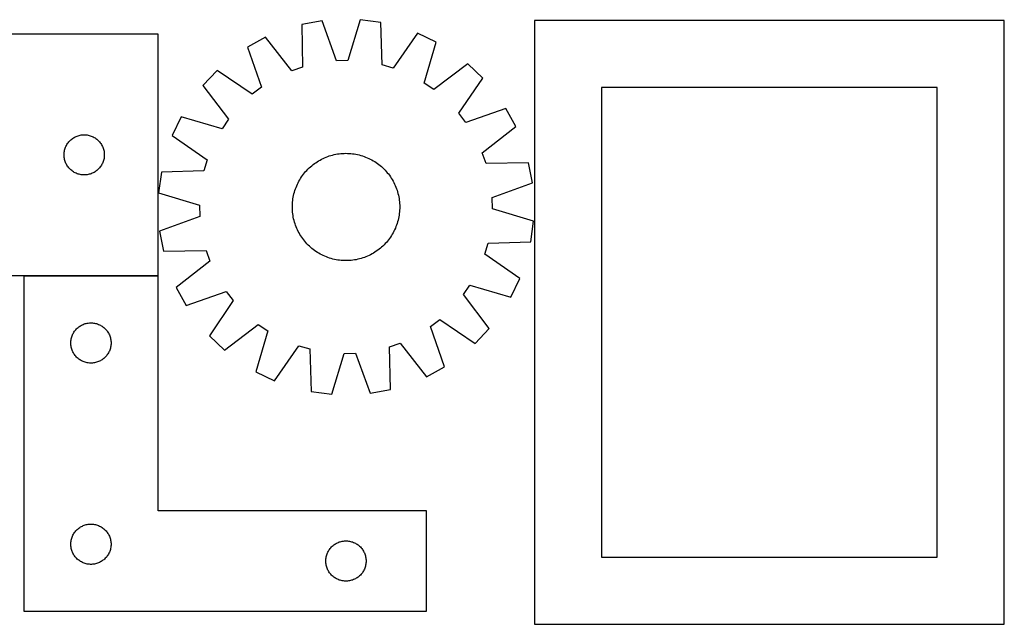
# Model space of a CAD drawing. Header units: millimetres. Extents: x 7 to 1493, y 7 to 458.
# Tile 3 of 3: x 760 to 1493, y 7 to 458. Entities that reach past the tile are written whole.
import ezdxf

# ---------------------------------------------------------------- set-up
doc = ezdxf.new("R2010")
doc.units = ezdxf.units.MM
doc.layers.add('COMMON', color=5, linetype='CONTINUOUS', true_color=0x0000ff)
doc.layers.add('CUT', color=7, linetype='CONTINUOUS', true_color=0x000000)

msp = doc.modelspace()

# ---------------------------------------------------------------- linework, layer by layer
at = {"layer": 'COMMON'}
msp.add_line((762.891539, 266.863929), (862.891539, 266.863929), dxfattribs=at)
at = {"layer": 'CUT'}
for p, q in [((985.06325, 456.972426), (969.93465, 454.169573)), ((995.829412, 427.088241), (985.06325, 456.972426)), ((1013.592369, 457.717541), (1004.400833, 427.312107)), ((1028.846653, 455.708219), (1013.592369, 457.717541)), ((1029.851161, 423.959743), (1028.846653, 455.708219)), ((1493.409422, 457.07918), (1143.409422, 457.07918)), ((1143.409422, 457.07918), (1143.409422, 7.07918)), ((1493.409422, 7.07918), (1493.409422, 457.07918)), ((969.93465, 454.169573), (970.588775, 422.411946)), ((1056.209711, 447.600882), (1038.072245, 421.523937)), ((1070.096482, 440.97607), (1056.209711, 447.600882)), ((862.891539, 446.96393), (752.891539, 446.96393)), ((862.891539, 266.96393), (862.891539, 446.96393)), ((943.032098, 444.644944), (929.510074, 437.304277)), ((962.506048, 419.550322), (943.032098, 444.644944)), ((1061.241007, 410.471065), (1070.096482, 440.97607)), ((929.510074, 437.304277), (939.94583, 407.303115)), ((1004.400833, 427.312107), (995.829412, 427.088241)), ((906.867499, 419.932471), (896.27568, 408.772547)), ((933.14299, 402.083849), (906.867499, 419.932471)), ((970.588775, 422.411946), (962.506048, 419.550322)), ((1038.072245, 421.523937), (1029.851161, 423.959743)), ((1093.614991, 424.809885), (1068.307017, 405.614022)), ((1104.774916, 414.218066), (1093.614991, 424.809885)), ((1086.926294, 387.942575), (1104.774916, 414.218066)), ((896.27568, 408.772547), (915.471543, 383.464572)), ((939.94583, 407.303115), (933.14299, 402.083849)), ((1068.307017, 405.614022), (1061.241007, 410.471065)), ((1443.409422, 407.07918), (1193.409422, 407.07918)), ((1193.409422, 407.07918), (1193.409422, 57.07918)), ((1443.409422, 57.07918), (1443.409422, 407.07918)), ((1122.146722, 391.575492), (1092.145559, 381.139735)), ((1129.487388, 378.053467), (1122.146722, 391.575492)), ((880.109495, 385.254037), (873.484683, 371.367266)), ((910.6145, 376.398562), (880.109495, 385.254037)), ((915.471543, 383.464572), (910.6145, 376.398562)), ((1092.145559, 381.139735), (1086.926294, 387.942575)), ((1104.392767, 358.579517), (1129.487388, 378.053467)), ((796.373332, 366.572828), (796.883258, 367.15303)), ((796.883258, 367.15303), (797.422376, 367.706213)), ((797.422376, 367.706213), (797.989257, 368.230909)), ((797.989257, 368.230909), (798.582396, 368.725727)), ((798.582396, 368.725727), (799.200222, 369.189355)), ((799.200222, 369.189355), (799.841096, 369.620564)), ((799.841096, 369.620564), (800.503318, 370.018209)), ((800.503318, 370.018209), (801.185132, 370.381236)), ((801.185132, 370.381236), (801.88473, 370.708684)), ((801.88473, 370.708684), (802.600257, 370.999682)), ((802.600257, 370.999682), (803.329816, 371.253461)), ((803.329816, 371.253461), (804.071472, 371.469346)), ((804.071472, 371.469346), (804.823258, 371.646765)), ((804.823258, 371.646765), (805.58318, 371.785249)), ((805.58318, 371.785249), (806.349224, 371.884428)), ((806.349224, 371.884428), (807.119357, 371.944042)), ((807.119357, 371.944042), (807.891539, 371.96393)), ((807.891539, 371.96393), (808.66372, 371.944042)), ((808.66372, 371.944042), (809.433853, 371.884428)), ((809.433853, 371.884428), (810.199897, 371.785249)), ((810.199897, 371.785249), (810.95982, 371.646765)), ((810.95982, 371.646765), (811.711605, 371.469346)), ((811.711605, 371.469346), (812.453261, 371.253461)), ((812.453261, 371.253461), (813.18282, 370.999682)), ((813.18282, 370.999682), (813.898347, 370.708684)), ((813.898347, 370.708684), (814.597945, 370.381236)), ((814.597945, 370.381236), (815.27976, 370.018209)), ((815.27976, 370.018209), (815.941981, 369.620564)), ((815.941981, 369.620564), (816.582855, 369.189355)), ((816.582855, 369.189355), (817.200681, 368.725727)), ((817.200681, 368.725727), (817.79382, 368.230909)), ((817.79382, 368.230909), (818.360701, 367.706213)), ((818.360701, 367.706213), (818.899819, 367.15303)), ((818.899819, 367.15303), (819.409745, 366.572828)), ((873.484683, 371.367266), (899.561628, 353.2298)), ((793.015698, 358.889906), (793.134569, 359.653142)), ((793.134569, 359.653142), (793.292573, 360.409246)), ((793.292573, 360.409246), (793.48929, 361.156215)), ((793.48929, 361.156215), (793.7242, 361.892066)), ((793.7242, 361.892066), (793.996679, 362.614849)), ((793.996679, 362.614849), (794.306005, 363.322646)), ((794.306005, 363.322646), (794.651357, 364.013581)), ((794.651357, 364.013581), (795.031819, 364.685822)), ((795.031819, 364.685822), (795.446383, 365.337586)), ((795.446383, 365.337586), (795.89395, 365.967144)), ((795.89395, 365.967144), (796.373332, 366.572828)), ((819.409745, 366.572828), (819.889127, 365.967144)), ((819.889127, 365.967144), (820.336694, 365.337586)), ((820.336694, 365.337586), (820.751258, 364.685822)), ((820.751258, 364.685822), (821.131721, 364.013581)), ((821.131721, 364.013581), (821.477072, 363.322646)), ((821.477072, 363.322646), (821.786398, 362.614849)), ((821.786398, 362.614849), (822.058877, 361.892066)), ((822.058877, 361.892066), (822.293787, 361.156215)), ((822.293787, 361.156215), (822.490504, 360.409246)), ((822.490504, 360.409246), (822.648508, 359.653142)), ((822.648508, 359.653142), (822.767379, 358.889906)), ((792.896512, 357.350149), (792.936276, 358.121562)), ((792.896512, 356.577712), (792.896512, 357.350149)), ((792.936276, 355.806298), (792.896512, 356.577712)), ((792.936276, 358.121562), (793.015698, 358.889906)), ((793.015698, 355.037955), (792.936276, 355.806298)), ((793.134569, 354.274719), (793.015698, 355.037955)), ((793.292573, 353.518614), (793.134569, 354.274719)), ((793.48929, 352.771646), (793.292573, 353.518614)), ((793.7242, 352.035794), (793.48929, 352.771646)), ((822.293787, 352.771646), (822.058877, 352.035794)), ((822.490504, 353.518614), (822.293787, 352.771646)), ((822.648508, 354.274719), (822.490504, 353.518614)), ((822.767379, 355.037955), (822.648508, 354.274719)), ((822.767379, 358.889906), (822.846801, 358.121562)), ((822.846801, 355.806298), (822.767379, 355.037955)), ((822.846801, 358.121562), (822.886566, 357.350149)), ((822.886566, 356.577712), (822.846801, 355.806298)), ((822.886566, 357.350149), (822.886566, 356.577712)), ((899.561628, 353.2298), (897.125822, 345.008716)), ((981.444888, 351.839917), (982.514625, 352.499211)), ((982.514625, 352.499211), (983.604544, 353.124578)), ((983.604544, 353.124578), (984.713568, 353.715402)), ((984.713568, 353.715402), (985.840603, 354.271098)), ((985.840603, 354.271098), (986.984537, 354.79112)), ((986.984537, 354.79112), (988.14424, 355.274953)), ((988.14424, 355.274953), (989.318569, 355.72212)), ((989.318569, 355.72212), (990.506365, 356.13218)), ((990.506365, 356.13218), (991.706454, 356.504728)), ((991.706454, 356.504728), (992.917654, 356.839396)), ((992.917654, 356.839396), (994.138767, 357.135855)), ((994.138767, 357.135855), (995.368591, 357.393811)), ((995.368591, 357.393811), (996.60591, 357.61301)), ((996.60591, 357.61301), (997.849504, 357.793236)), ((997.849504, 357.793236), (999.098145, 357.934311)), ((999.098145, 357.934311), (1000.350601, 358.036095)), ((1000.350601, 358.036095), (1001.605636, 358.098489)), ((1001.605636, 358.098489), (1002.862012, 358.12143)), ((1002.862012, 358.12143), (1004.118489, 358.104896)), ((1004.118489, 358.104896), (1005.373826, 358.048904)), ((1005.373826, 358.048904), (1006.626785, 357.953508)), ((1006.626785, 357.953508), (1007.87613, 357.818802)), ((1007.87613, 357.818802), (1009.120626, 357.644921)), ((1009.120626, 357.644921), (1010.359047, 357.432034)), ((1010.359047, 357.432034), (1011.59017, 357.180353)), ((1011.59017, 357.180353), (1012.81278, 356.890125)), ((1012.81278, 356.890125), (1014.02567, 356.561638)), ((1014.02567, 356.561638), (1015.227644, 356.195215)), ((1015.227644, 356.195215), (1016.417515, 355.791217)), ((1016.417515, 355.791217), (1017.594109, 355.350045)), ((1017.594109, 355.350045), (1018.756265, 354.872132)), ((1018.756265, 354.872132), (1019.902836, 354.357951)), ((1019.902836, 354.357951), (1021.03269, 353.808009)), ((1021.03269, 353.808009), (1022.144713, 353.222849)), ((1022.144713, 353.222849), (1023.237806, 352.603048)), ((1023.237806, 352.603048), (1024.310892, 351.949218)), ((1107.25439, 350.49679), (1104.392767, 358.579517)), ((793.996679, 351.313012), (793.7242, 352.035794)), ((794.306005, 350.605214), (793.996679, 351.313012)), ((794.651357, 349.914279), (794.306005, 350.605214)), ((795.031819, 349.242038), (794.651357, 349.914279)), ((795.446383, 348.590274), (795.031819, 349.242038)), ((795.89395, 347.960716), (795.446383, 348.590274)), ((796.373332, 347.355033), (795.89395, 347.960716)), ((796.883258, 346.77483), (796.373332, 347.355033)), ((797.422376, 346.221647), (796.883258, 346.77483)), ((797.989257, 345.696951), (797.422376, 346.221647)), ((798.582396, 345.202133), (797.989257, 345.696951)), ((799.200222, 344.738505), (798.582396, 345.202133)), ((817.200681, 345.202133), (816.582855, 344.738505)), ((817.79382, 345.696951), (817.200681, 345.202133)), ((818.360701, 346.221647), (817.79382, 345.696951)), ((818.899819, 346.77483), (818.360701, 346.221647)), ((819.409745, 347.355033), (818.899819, 346.77483)), ((819.889127, 347.960716), (819.409745, 347.355033)), ((820.336694, 348.590274), (819.889127, 347.960716)), ((820.751258, 349.242038), (820.336694, 348.590274)), ((821.131721, 349.914279), (820.751258, 349.242038)), ((821.477072, 350.605214), (821.131721, 349.914279)), ((821.786398, 351.313012), (821.477072, 350.605214)), ((822.058877, 352.035794), (821.786398, 351.313012)), ((897.125822, 345.008716), (865.377347, 344.004208)), ((972.892211, 344.497443), (973.735536, 345.429006)), ((973.735536, 345.429006), (974.607706, 346.33362)), ((974.607706, 346.33362), (975.50786, 347.210392)), ((975.50786, 347.210392), (976.435111, 348.058457)), ((976.435111, 348.058457), (977.388542, 348.876977)), ((977.388542, 348.876977), (978.367213, 349.665146)), ((978.367213, 349.665146), (979.370158, 350.422185)), ((979.370158, 350.422185), (980.396387, 351.147347)), ((980.396387, 351.147347), (981.444888, 351.839917)), ((1024.310892, 351.949218), (1025.362911, 351.262004)), ((1025.362911, 351.262004), (1026.392825, 350.542085)), ((1026.392825, 350.542085), (1027.399617, 349.79017)), ((1027.399617, 349.79017), (1028.382295, 349.007002)), ((1028.382295, 349.007002), (1029.339888, 348.193354)), ((1029.339888, 348.193354), (1030.271451, 347.350029)), ((1030.271451, 347.350029), (1031.176065, 346.477859)), ((1031.176065, 346.477859), (1032.052837, 345.577705)), ((1032.052837, 345.577705), (1032.900901, 344.650455)), ((1139.012017, 351.150915), (1107.25439, 350.49679)), ((1141.814871, 336.022315), (1139.012017, 351.150915)), ((799.841096, 344.307297), (799.200222, 344.738505)), ((800.503318, 343.909652), (799.841096, 344.307297)), ((801.185132, 343.546624), (800.503318, 343.909652)), ((801.88473, 343.219177), (801.185132, 343.546624)), ((802.600257, 342.928178), (801.88473, 343.219177)), ((803.329816, 342.674399), (802.600257, 342.928178)), ((804.071472, 342.458514), (803.329816, 342.674399)), ((804.823258, 342.281095), (804.071472, 342.458514)), ((805.58318, 342.142612), (804.823258, 342.281095)), ((806.349224, 342.043432), (805.58318, 342.142612)), ((807.119357, 341.983819), (806.349224, 342.043432)), ((807.891539, 341.96393), (807.119357, 341.983819)), ((808.66372, 341.983819), (807.891539, 341.96393)), ((809.433853, 342.043432), (808.66372, 341.983819)), ((810.199897, 342.142612), (809.433853, 342.043432)), ((810.95982, 342.281095), (810.199897, 342.142612)), ((811.711605, 342.458514), (810.95982, 342.281095)), ((812.453261, 342.674399), (811.711605, 342.458514)), ((813.18282, 342.928178), (812.453261, 342.674399)), ((813.898347, 343.219177), (813.18282, 342.928178)), ((814.597945, 343.546624), (813.898347, 343.219177)), ((815.27976, 343.909652), (814.597945, 343.546624)), ((815.941981, 344.307297), (815.27976, 343.909652)), ((816.582855, 344.738505), (815.941981, 344.307297)), ((865.377347, 344.004208), (863.368024, 328.749925)), ((967.862716, 337.302268), (968.482517, 338.395362)), ((968.482517, 338.395362), (969.136347, 339.468447)), ((969.136347, 339.468447), (969.823561, 340.520466)), ((969.823561, 340.520466), (970.543481, 341.55038)), ((970.543481, 341.55038), (971.295395, 342.557173)), ((971.295395, 342.557173), (972.078563, 343.53985)), ((972.078563, 343.53985), (972.892211, 344.497443)), ((1032.900901, 344.650455), (1033.719422, 343.697024)), ((1033.719422, 343.697024), (1034.507591, 342.718353)), ((1034.507591, 342.718353), (1035.26463, 341.715408)), ((1035.26463, 341.715408), (1035.989792, 340.689178)), ((1035.989792, 340.689178), (1036.682362, 339.640677)), ((1036.682362, 339.640677), (1037.341656, 338.57094)), ((1037.341656, 338.57094), (1037.967023, 337.481021)), ((1037.967023, 337.481021), (1038.557846, 336.371997)), ((964.523927, 329.183226), (964.89035, 330.385199)), ((964.89035, 330.385199), (965.294348, 331.57507)), ((965.294348, 331.57507), (965.73552, 332.751664)), ((965.73552, 332.751664), (966.213433, 333.91382)), ((966.213433, 333.91382), (966.727614, 335.060391)), ((966.727614, 335.060391), (967.277556, 336.190245)), ((967.277556, 336.190245), (967.862716, 337.302268)), ((1038.557846, 336.371997), (1039.113543, 335.244962)), ((1039.113543, 335.244962), (1039.633564, 334.101028)), ((1039.633564, 334.101028), (1040.117397, 332.941325)), ((1040.117397, 332.941325), (1040.564565, 331.766996)), ((1040.564565, 331.766996), (1040.974624, 330.5792)), ((1040.974624, 330.5792), (1041.347172, 329.379111)), ((1111.930686, 325.256153), (1141.814871, 336.022315)), ((863.368024, 328.749925), (893.773458, 319.558389)), ((963.132057, 321.784341), (963.266763, 323.033685)), ((963.266763, 323.033685), (963.440645, 324.278182)), ((963.440645, 324.278182), (963.653531, 325.516603)), ((963.653531, 325.516603), (963.905212, 326.747725)), ((963.905212, 326.747725), (964.19544, 327.970335)), ((964.19544, 327.970335), (964.523927, 329.183226)), ((1041.347172, 329.379111), (1041.681841, 328.167912)), ((1041.681841, 328.167912), (1041.978299, 326.946798)), ((1041.978299, 326.946798), (1042.236256, 325.716974)), ((1042.236256, 325.716974), (1042.455455, 324.479655)), ((1042.455455, 324.479655), (1042.635681, 323.236062)), ((1042.635681, 323.236062), (1042.776756, 321.98742)), ((1112.154552, 316.684732), (1111.930686, 325.256153)), ((893.773458, 319.558389), (893.997324, 310.986968)), ((962.964135, 318.019568), (962.980669, 319.276044)), ((962.987076, 316.763192), (962.964135, 318.019568)), ((962.980669, 319.276044), (963.036661, 320.531382)), ((963.04947, 315.508156), (962.987076, 316.763192)), ((963.036661, 320.531382), (963.132057, 321.784341)), ((963.151254, 314.2557), (963.04947, 315.508156)), ((1042.776756, 321.98742), (1042.87854, 320.734964)), ((1042.891348, 315.711739), (1042.795952, 314.45878)), ((1042.87854, 320.734964), (1042.940934, 319.479929)), ((1042.947341, 316.967076), (1042.891348, 315.711739)), ((1042.940934, 319.479929), (1042.963875, 318.223553)), ((1042.963875, 318.223553), (1042.947341, 316.967076)), ((1142.559986, 307.493196), (1112.154552, 316.684732)), ((893.997324, 310.986968), (864.113139, 300.220806)), ((963.292329, 313.007059), (963.151254, 314.2557)), ((963.472555, 311.763465), (963.292329, 313.007059)), ((963.691754, 310.526146), (963.472555, 311.763465)), ((963.94971, 309.296323), (963.691754, 310.526146)), ((964.246169, 308.075209), (963.94971, 309.296323)), ((1041.73257, 308.272785), (1041.404082, 307.059895)), ((1042.022797, 309.495395), (1041.73257, 308.272785)), ((1042.274479, 310.726518), (1042.022797, 309.495395)), ((1042.487365, 311.964939), (1042.274479, 310.726518)), ((1042.661247, 313.209435), (1042.487365, 311.964939)), ((1042.795952, 314.45878), (1042.661247, 313.209435)), ((964.580837, 306.86401), (964.246169, 308.075209)), ((964.953385, 305.66392), (964.580837, 306.86401)), ((965.363445, 304.476125), (964.953385, 305.66392)), ((965.810612, 303.301796), (965.363445, 304.476125)), ((966.294445, 302.142092), (965.810612, 303.301796)), ((966.814467, 300.998158), (966.294445, 302.142092)), ((967.370163, 299.871123), (966.814467, 300.998158)), ((1039.200396, 301.18273), (1038.650454, 300.052875)), ((1039.714577, 302.3293), (1039.200396, 301.18273)), ((1040.192489, 303.491456), (1039.714577, 302.3293)), ((1040.633662, 304.66805), (1040.192489, 303.491456)), ((1041.037659, 305.857921), (1040.633662, 304.66805)), ((1041.404082, 307.059895), (1041.037659, 305.857921)), ((1140.550663, 292.238912), (1142.559986, 307.493196)), ((864.113139, 300.220806), (866.915992, 285.092205)), ((967.960987, 298.762099), (967.370163, 299.871123)), ((968.586354, 297.672181), (967.960987, 298.762099)), ((969.245648, 296.602443), (968.586354, 297.672181)), ((969.938218, 295.553942), (969.245648, 296.602443)), ((970.66338, 294.527713), (969.938218, 295.553942)), ((971.420419, 293.524768), (970.66338, 294.527713)), ((972.208588, 292.546097), (971.420419, 293.524768)), ((1034.632614, 293.685948), (1033.849447, 292.70327)), ((1035.384529, 294.69274), (1034.632614, 293.685948)), ((1036.104449, 295.722654), (1035.384529, 294.69274)), ((1036.791662, 296.774673), (1036.104449, 295.722654)), ((1037.445492, 297.847759), (1036.791662, 296.774673)), ((1038.065293, 298.940853), (1037.445492, 297.847759)), ((1038.650454, 300.052875), (1038.065293, 298.940853)), ((973.027108, 291.592666), (972.208588, 292.546097)), ((973.875173, 290.665416), (973.027108, 291.592666)), ((974.751945, 289.765261), (973.875173, 290.665416)), ((975.656559, 288.893091), (974.751945, 289.765261)), ((976.588122, 288.049766), (975.656559, 288.893091)), ((977.545715, 287.236118), (976.588122, 288.049766)), ((978.528392, 286.452951), (977.545715, 287.236118)), ((979.535185, 285.701036), (978.528392, 286.452951)), ((1027.560797, 286.577974), (1026.557852, 285.820935)), ((1028.539468, 287.366143), (1027.560797, 286.577974)), ((1029.492899, 288.184664), (1028.539468, 287.366143)), ((1030.420149, 289.032729), (1029.492899, 288.184664)), ((1031.320304, 289.909501), (1030.420149, 289.032729)), ((1032.192474, 290.814114), (1031.320304, 289.909501)), ((1033.035799, 291.745677), (1032.192474, 290.814114)), ((1033.849447, 292.70327), (1033.035799, 291.745677)), ((1106.366382, 283.013321), (1108.802187, 291.234405)), ((1108.802187, 291.234405), (1140.550663, 292.238912)), ((866.915992, 285.092205), (898.673619, 285.746331)), ((898.673619, 285.746331), (901.535243, 277.663603)), ((980.565099, 284.981117), (979.535185, 285.701036)), ((981.617118, 284.293903), (980.565099, 284.981117)), ((982.690204, 283.640073), (981.617118, 284.293903)), ((983.783297, 283.020272), (982.690204, 283.640073)), ((984.89532, 282.435112), (983.783297, 283.020272)), ((986.025174, 281.88517), (984.89532, 282.435112)), ((987.171745, 281.370989), (986.025174, 281.88517)), ((988.333901, 280.893076), (987.171745, 281.370989)), ((989.510495, 280.451903), (988.333901, 280.893076)), ((990.700366, 280.047906), (989.510495, 280.451903)), ((991.90234, 279.681483), (990.700366, 280.047906)), ((993.11523, 279.352995), (991.90234, 279.681483)), ((994.33784, 279.062768), (993.11523, 279.352995)), ((995.568963, 278.811087), (994.33784, 279.062768)), ((996.807383, 278.5982), (995.568963, 278.811087)), ((1010.559419, 278.849309), (1009.3221, 278.63011)), ((1011.789242, 279.107266), (1010.559419, 278.849309)), ((1013.010356, 279.403724), (1011.789242, 279.107266)), ((1014.221556, 279.738393), (1013.010356, 279.403724)), ((1015.421645, 280.110941), (1014.221556, 279.738393)), ((1016.60944, 280.521001), (1015.421645, 280.110941)), ((1017.783769, 280.968168), (1016.60944, 280.521001)), ((1018.943473, 281.452001), (1017.783769, 280.968168)), ((1020.087407, 281.972022), (1018.943473, 281.452001)), ((1021.214442, 282.527719), (1020.087407, 281.972022)), ((1022.323466, 283.118542), (1021.214442, 282.527719)), ((1023.413384, 283.74391), (1022.323466, 283.118542)), ((1024.483122, 284.403203), (1023.413384, 283.74391)), ((1025.531623, 285.095773), (1024.483122, 284.403203)), ((1026.557852, 285.820935), (1025.531623, 285.095773)), ((1132.443327, 264.875854), (1106.366382, 283.013321)), ((901.535243, 277.663603), (876.440621, 258.189654)), ((998.05188, 278.424318), (996.807383, 278.5982)), ((999.301224, 278.289613), (998.05188, 278.424318)), ((1000.554183, 278.194217), (999.301224, 278.289613)), ((1001.809521, 278.138224), (1000.554183, 278.194217)), ((1003.065997, 278.12169), (1001.809521, 278.138224)), ((1004.322373, 278.144632), (1003.065997, 278.12169)), ((1005.577409, 278.207025), (1004.322373, 278.144632)), ((1006.829865, 278.308809), (1005.577409, 278.207025)), ((1008.078506, 278.449884), (1006.829865, 278.308809)), ((1009.3221, 278.63011), (1008.078506, 278.449884)), ((752.891539, 266.96393), (862.891539, 266.96393)), ((862.891539, 266.763929), (762.891539, 266.763929)), ((762.891539, 266.763929), (762.891539, 16.763929)), ((862.891539, 91.763929), (862.891539, 266.763929)), ((1125.818515, 250.989083), (1132.443327, 264.875854)), ((876.440621, 258.189654), (883.781288, 244.667629)), ((1090.456466, 252.778549), (1095.31351, 259.844559)), ((1095.31351, 259.844559), (1125.818515, 250.989083)), ((883.781288, 244.667629), (913.78245, 255.103386)), ((913.78245, 255.103386), (919.001716, 248.300546)), ((1109.65233, 227.470574), (1090.456466, 252.778549)), ((919.001716, 248.300546), (901.153094, 222.025054)), ((802.149256, 227.233092), (802.702438, 227.77221)), ((802.702438, 227.77221), (803.282641, 228.282136)), ((803.282641, 228.282136), (803.888324, 228.761518)), ((803.888324, 228.761518), (804.517883, 229.209084)), ((804.517883, 229.209084), (805.169647, 229.623649)), ((805.169647, 229.623649), (805.841887, 230.004111)), ((805.841887, 230.004111), (806.532823, 230.349463)), ((806.532823, 230.349463), (807.24062, 230.658789)), ((807.24062, 230.658789), (807.963403, 230.931268)), ((807.963403, 230.931268), (808.699254, 231.166177)), ((808.699254, 231.166177), (809.446222, 231.362895)), ((809.446222, 231.362895), (810.202327, 231.520898)), ((810.202327, 231.520898), (810.965563, 231.639769)), ((810.965563, 231.639769), (811.733907, 231.719192)), ((811.733907, 231.719192), (812.50532, 231.758956)), ((812.50532, 231.758956), (813.277757, 231.758956)), ((813.277757, 231.758956), (814.04917, 231.719192)), ((814.04917, 231.719192), (814.817514, 231.639769)), ((814.817514, 231.639769), (815.58075, 231.520898)), ((815.58075, 231.520898), (816.336855, 231.362895)), ((816.336855, 231.362895), (817.083823, 231.166177)), ((817.083823, 231.166177), (817.819674, 230.931268)), ((817.819674, 230.931268), (818.542457, 230.658789)), ((818.542457, 230.658789), (819.250254, 230.349463)), ((819.250254, 230.349463), (819.94119, 230.004111)), ((819.94119, 230.004111), (820.613431, 229.623649)), ((820.613431, 229.623649), (821.265194, 229.209084)), ((821.265194, 229.209084), (821.894753, 228.761518)), ((821.894753, 228.761518), (822.500436, 228.282136)), ((822.500436, 228.282136), (823.080639, 227.77221)), ((823.080639, 227.77221), (823.633821, 227.233092)), ((912.313018, 211.433235), (937.620993, 230.629099)), ((937.620993, 230.629099), (944.687003, 225.772055)), ((1065.982179, 228.940006), (1072.785019, 234.159272)), ((1076.417936, 198.938843), (1065.982179, 228.940006)), ((1072.785019, 234.159272), (1099.060511, 216.310649)), ((1099.060511, 216.310649), (1109.65233, 227.470574)), ((798.208703, 219.83221), (798.386123, 220.583996)), ((798.386123, 220.583996), (798.602008, 221.325652)), ((798.602008, 221.325652), (798.855786, 222.055211)), ((798.855786, 222.055211), (799.146785, 222.770738)), ((799.146785, 222.770738), (799.474232, 223.470336)), ((799.474232, 223.470336), (799.83726, 224.15215)), ((799.83726, 224.15215), (800.234905, 224.814372)), ((800.234905, 224.814372), (800.666113, 225.455246)), ((800.666113, 225.455246), (801.129741, 226.073071)), ((801.129741, 226.073071), (801.62456, 226.666211)), ((801.62456, 226.666211), (802.149256, 227.233092)), ((823.633821, 227.233092), (824.158518, 226.666211)), ((824.158518, 226.666211), (824.653336, 226.073071)), ((824.653336, 226.073071), (825.116964, 225.455246)), ((825.116964, 225.455246), (825.548172, 224.814372)), ((825.548172, 224.814372), (825.945817, 224.15215)), ((825.945817, 224.15215), (826.308845, 223.470336)), ((826.308845, 223.470336), (826.636292, 222.770738)), ((826.636292, 222.770738), (826.927291, 222.055211)), ((826.927291, 222.055211), (827.181069, 221.325652)), ((827.181069, 221.325652), (827.396954, 220.583996)), ((827.396954, 220.583996), (827.574374, 219.83221)), ((901.153094, 222.025054), (912.313018, 211.433235)), ((944.687003, 225.772055), (935.831528, 195.267051)), ((797.891539, 216.763929), (797.911427, 217.536111)), ((797.911427, 215.991748), (797.891539, 216.763929)), ((797.911427, 217.536111), (797.97104, 218.306244)), ((797.97104, 215.221614), (797.911427, 215.991748)), ((797.97104, 218.306244), (798.07022, 219.072288)), ((798.07022, 214.455571), (797.97104, 215.221614)), ((798.07022, 219.072288), (798.208703, 219.83221)), ((798.208703, 213.695648), (798.07022, 214.455571)), ((798.386123, 212.943862), (798.208703, 213.695648)), ((798.602008, 212.202207), (798.386123, 212.943862)), ((827.396954, 212.943862), (827.181069, 212.202207)), ((827.574374, 213.695648), (827.396954, 212.943862)), ((827.574374, 219.83221), (827.712857, 219.072288)), ((827.712857, 214.455571), (827.574374, 213.695648)), ((827.712857, 219.072288), (827.812037, 218.306244)), ((827.812037, 215.221614), (827.712857, 214.455571)), ((827.812037, 218.306244), (827.87165, 217.536111)), ((827.87165, 215.991748), (827.812037, 215.221614)), ((827.87165, 217.536111), (827.891539, 216.763929)), ((827.891539, 216.763929), (827.87165, 215.991748)), ((949.718299, 188.642238), (967.855765, 214.719184)), ((967.855765, 214.719184), (976.076849, 212.283378)), ((1035.339234, 213.831175), (1043.421962, 216.692798)), ((1035.99336, 182.073548), (1035.339234, 213.831175)), ((1043.421962, 216.692798), (1062.895911, 191.598177)), ((798.855786, 211.472648), (798.602008, 212.202207)), ((799.146785, 210.757121), (798.855786, 211.472648)), ((799.474232, 210.057522), (799.146785, 210.757121)), ((799.83726, 209.375708), (799.474232, 210.057522)), ((800.234905, 208.713486), (799.83726, 209.375708)), ((800.666113, 208.072613), (800.234905, 208.713486)), ((801.129741, 207.454787), (800.666113, 208.072613)), ((801.62456, 206.861647), (801.129741, 207.454787)), ((802.149256, 206.294767), (801.62456, 206.861647)), ((802.702438, 205.755649), (802.149256, 206.294767)), ((803.282641, 205.245723), (802.702438, 205.755649)), ((823.080639, 205.755649), (822.500436, 205.245723)), ((823.633821, 206.294767), (823.080639, 205.755649)), ((824.158518, 206.861647), (823.633821, 206.294767)), ((824.653336, 207.454787), (824.158518, 206.861647)), ((825.116964, 208.072613), (824.653336, 207.454787)), ((825.548172, 208.713486), (825.116964, 208.072613)), ((825.945817, 209.375708), (825.548172, 208.713486)), ((826.308845, 210.057522), (825.945817, 209.375708)), ((826.636292, 210.757121), (826.308845, 210.057522)), ((826.927291, 211.472648), (826.636292, 210.757121)), ((827.181069, 212.202207), (826.927291, 211.472648)), ((976.076849, 212.283378), (977.081357, 180.534902)), ((992.33564, 178.525579), (1001.527176, 208.931013)), ((1001.527176, 208.931013), (1010.098597, 209.154879)), ((1010.098597, 209.154879), (1020.864759, 179.270694)), ((803.888324, 204.766341), (803.282641, 205.245723)), ((804.517883, 204.318774), (803.888324, 204.766341)), ((805.169647, 203.90421), (804.517883, 204.318774)), ((805.841887, 203.523747), (805.169647, 203.90421)), ((806.532823, 203.178395), (805.841887, 203.523747)), ((807.24062, 202.86907), (806.532823, 203.178395)), ((807.963403, 202.596591), (807.24062, 202.86907)), ((808.699254, 202.361681), (807.963403, 202.596591)), ((809.446222, 202.164964), (808.699254, 202.361681)), ((810.202327, 202.00696), (809.446222, 202.164964)), ((810.965563, 201.888089), (810.202327, 202.00696)), ((811.733907, 201.808666), (810.965563, 201.888089)), ((812.50532, 201.768902), (811.733907, 201.808666)), ((813.277757, 201.768902), (812.50532, 201.768902)), ((814.04917, 201.808666), (813.277757, 201.768902)), ((814.817514, 201.888089), (814.04917, 201.808666)), ((815.58075, 202.00696), (814.817514, 201.888089)), ((816.336855, 202.164964), (815.58075, 202.00696)), ((817.083823, 202.361681), (816.336855, 202.164964)), ((817.819674, 202.596591), (817.083823, 202.361681)), ((818.542457, 202.86907), (817.819674, 202.596591)), ((819.250254, 203.178395), (818.542457, 202.86907)), ((819.94119, 203.523747), (819.250254, 203.178395)), ((820.613431, 203.90421), (819.94119, 203.523747)), ((821.265194, 204.318774), (820.613431, 203.90421)), ((821.894753, 204.766341), (821.265194, 204.318774)), ((822.500436, 205.245723), (821.894753, 204.766341)), ((1062.895911, 191.598177), (1076.417936, 198.938843)), ((935.831528, 195.267051), (949.718299, 188.642238)), ((977.081357, 180.534902), (992.33564, 178.525579)), ((1020.864759, 179.270694), (1035.99336, 182.073548)), ((1062.891539, 91.763929), (862.891539, 91.763929)), ((1062.891539, 16.763929), (1062.891539, 91.763929)), ((807.24062, 80.658789), (807.963403, 80.931268)), ((807.963403, 80.931268), (808.699254, 81.166177)), ((808.699254, 81.166177), (809.446222, 81.362895)), ((809.446222, 81.362895), (810.202327, 81.520898)), ((810.202327, 81.520898), (810.965563, 81.639769)), ((810.965563, 81.639769), (811.733907, 81.719192)), ((811.733907, 81.719192), (812.50532, 81.758956)), ((812.50532, 81.758956), (813.277757, 81.758956)), ((813.277757, 81.758956), (814.04917, 81.719192)), ((814.04917, 81.719192), (814.817514, 81.639769)), ((814.817514, 81.639769), (815.58075, 81.520898)), ((815.58075, 81.520898), (816.336855, 81.362895)), ((816.336855, 81.362895), (817.083823, 81.166177)), ((817.083823, 81.166177), (817.819674, 80.931268)), ((817.819674, 80.931268), (818.542457, 80.658789)), ((799.146785, 72.770738), (799.474232, 73.470336)), ((799.474232, 73.470336), (799.83726, 74.15215)), ((799.83726, 74.15215), (800.234905, 74.814372)), ((800.234905, 74.814372), (800.666113, 75.455246)), ((800.666113, 75.455246), (801.129741, 76.073071)), ((801.129741, 76.073071), (801.62456, 76.666211)), ((801.62456, 76.666211), (802.149256, 77.233092)), ((802.149256, 77.233092), (802.702438, 77.77221)), ((802.702438, 77.77221), (803.282641, 78.282136)), ((803.282641, 78.282136), (803.888324, 78.761518)), ((803.888324, 78.761518), (804.517883, 79.209084)), ((804.517883, 79.209084), (805.169647, 79.623649)), ((805.169647, 79.623649), (805.841887, 80.004111)), ((805.841887, 80.004111), (806.532823, 80.349463)), ((806.532823, 80.349463), (807.24062, 80.658789)), ((818.542457, 80.658789), (819.250254, 80.349463)), ((819.250254, 80.349463), (819.94119, 80.004111)), ((819.94119, 80.004111), (820.613431, 79.623649)), ((820.613431, 79.623649), (821.265194, 79.209084)), ((821.265194, 79.209084), (821.894753, 78.761518)), ((821.894753, 78.761518), (822.500436, 78.282136)), ((822.500436, 78.282136), (823.080639, 77.77221)), ((823.080639, 77.77221), (823.633821, 77.233092)), ((823.633821, 77.233092), (824.158518, 76.666211)), ((824.158518, 76.666211), (824.653336, 76.073071)), ((824.653336, 76.073071), (825.116964, 75.455246)), ((825.116964, 75.455246), (825.548172, 74.814372)), ((825.548172, 74.814372), (825.945817, 74.15215)), ((825.945817, 74.15215), (826.308845, 73.470336)), ((826.308845, 73.470336), (826.636292, 72.770738)), ((797.891539, 66.763929), (797.911427, 67.536111)), ((797.911427, 65.991748), (797.891539, 66.763929)), ((797.911427, 67.536111), (797.97104, 68.306244)), ((797.97104, 68.306244), (798.07022, 69.072288)), ((798.07022, 69.072288), (798.208703, 69.83221)), ((798.208703, 69.83221), (798.386123, 70.583996)), ((798.386123, 70.583996), (798.602008, 71.325652)), ((798.602008, 71.325652), (798.855786, 72.055211)), ((798.855786, 72.055211), (799.146785, 72.770738)), ((826.636292, 72.770738), (826.927291, 72.055211)), ((826.927291, 72.055211), (827.181069, 71.325652)), ((827.181069, 71.325652), (827.396954, 70.583996)), ((827.396954, 70.583996), (827.574374, 69.83221)), ((827.574374, 69.83221), (827.712857, 69.072288)), ((827.712857, 69.072288), (827.812037, 68.306244)), ((827.812037, 68.306244), (827.87165, 67.536111)), ((827.87165, 67.536111), (827.891539, 66.763929)), ((827.891539, 66.763929), (827.87165, 65.991748)), ((993.282641, 65.782136), (993.888324, 66.261518)), ((993.888324, 66.261518), (994.517883, 66.709084)), ((994.517883, 66.709084), (995.169647, 67.123649)), ((995.169647, 67.123649), (995.841887, 67.504111)), ((995.841887, 67.504111), (996.532823, 67.849463)), ((996.532823, 67.849463), (997.24062, 68.158789)), ((997.24062, 68.158789), (997.963403, 68.431268)), ((997.963403, 68.431268), (998.699254, 68.666177)), ((998.699254, 68.666177), (999.446222, 68.862895)), ((999.446222, 68.862895), (1000.202327, 69.020898)), ((1000.202327, 69.020898), (1000.965563, 69.139769)), ((1000.965563, 69.139769), (1001.733907, 69.219192)), ((1001.733907, 69.219192), (1002.50532, 69.258956)), ((1002.50532, 69.258956), (1003.277757, 69.258956)), ((1003.277757, 69.258956), (1004.04917, 69.219192)), ((1004.04917, 69.219192), (1004.817514, 69.139769)), ((1004.817514, 69.139769), (1005.58075, 69.020898)), ((1005.58075, 69.020898), (1006.336855, 68.862895)), ((1006.336855, 68.862895), (1007.083823, 68.666177)), ((1007.083823, 68.666177), (1007.819674, 68.431268)), ((1007.819674, 68.431268), (1008.542457, 68.158789)), ((1008.542457, 68.158789), (1009.250254, 67.849463)), ((1009.250254, 67.849463), (1009.94119, 67.504111)), ((1009.94119, 67.504111), (1010.613431, 67.123649)), ((1010.613431, 67.123649), (1011.265194, 66.709084)), ((1011.265194, 66.709084), (1011.894753, 66.261518)), ((1011.894753, 66.261518), (1012.500436, 65.782136)), ((797.97104, 65.221614), (797.911427, 65.991748)), ((798.07022, 64.455571), (797.97104, 65.221614)), ((798.208703, 63.695648), (798.07022, 64.455571)), ((798.386123, 62.943862), (798.208703, 63.695648)), ((798.602008, 62.202207), (798.386123, 62.943862)), ((798.855786, 61.472648), (798.602008, 62.202207)), ((799.146785, 60.757121), (798.855786, 61.472648)), ((799.474232, 60.057522), (799.146785, 60.757121)), ((799.83726, 59.375708), (799.474232, 60.057522)), ((800.234905, 58.713486), (799.83726, 59.375708)), ((800.666113, 58.072613), (800.234905, 58.713486)), ((825.548172, 58.713486), (825.116964, 58.072613)), ((825.945817, 59.375708), (825.548172, 58.713486)), ((826.308845, 60.057522), (825.945817, 59.375708)), ((826.636292, 60.757121), (826.308845, 60.057522)), ((826.927291, 61.472648), (826.636292, 60.757121)), ((827.181069, 62.202207), (826.927291, 61.472648)), ((827.396954, 62.943862), (827.181069, 62.202207)), ((827.574374, 63.695648), (827.396954, 62.943862)), ((827.712857, 64.455571), (827.574374, 63.695648)), ((827.812037, 65.221614), (827.712857, 64.455571)), ((827.87165, 65.991748), (827.812037, 65.221614)), ((988.386123, 58.083996), (988.602008, 58.825652)), ((988.602008, 58.825652), (988.855786, 59.555211)), ((988.855786, 59.555211), (989.146785, 60.270738)), ((989.146785, 60.270738), (989.474232, 60.970336)), ((989.474232, 60.970336), (989.83726, 61.65215)), ((989.83726, 61.65215), (990.234905, 62.314372)), ((990.234905, 62.314372), (990.666113, 62.955246)), ((990.666113, 62.955246), (991.129741, 63.573071)), ((991.129741, 63.573071), (991.62456, 64.166211)), ((991.62456, 64.166211), (992.149256, 64.733092)), ((992.149256, 64.733092), (992.702438, 65.27221)), ((992.702438, 65.27221), (993.282641, 65.782136)), ((1012.500436, 65.782136), (1013.080639, 65.27221)), ((1013.080639, 65.27221), (1013.633821, 64.733092)), ((1013.633821, 64.733092), (1014.158518, 64.166211)), ((1014.158518, 64.166211), (1014.653336, 63.573071)), ((1014.653336, 63.573071), (1015.116964, 62.955246)), ((1015.116964, 62.955246), (1015.548172, 62.314372)), ((1015.548172, 62.314372), (1015.945817, 61.65215)), ((1015.945817, 61.65215), (1016.308845, 60.970336)), ((1016.308845, 60.970336), (1016.636292, 60.270738)), ((1016.636292, 60.270738), (1016.927291, 59.555211)), ((1016.927291, 59.555211), (1017.181069, 58.825652)), ((1017.181069, 58.825652), (1017.396954, 58.083996)), ((801.129741, 57.454787), (800.666113, 58.072613)), ((801.62456, 56.861647), (801.129741, 57.454787)), ((802.149256, 56.294767), (801.62456, 56.861647)), ((802.702438, 55.755649), (802.149256, 56.294767)), ((803.282641, 55.245723), (802.702438, 55.755649)), ((803.888324, 54.766341), (803.282641, 55.245723)), ((804.517883, 54.318774), (803.888324, 54.766341)), ((805.169647, 53.90421), (804.517883, 54.318774)), ((805.841887, 53.523747), (805.169647, 53.90421)), ((806.532823, 53.178395), (805.841887, 53.523747)), ((807.24062, 52.86907), (806.532823, 53.178395)), ((807.963403, 52.596591), (807.24062, 52.86907)), ((808.699254, 52.361681), (807.963403, 52.596591)), ((809.446222, 52.164964), (808.699254, 52.361681)), ((810.202327, 52.00696), (809.446222, 52.164964)), ((810.965563, 51.888089), (810.202327, 52.00696)), ((811.733907, 51.808666), (810.965563, 51.888089)), ((812.50532, 51.768902), (811.733907, 51.808666)), ((813.277757, 51.768902), (812.50532, 51.768902)), ((814.04917, 51.808666), (813.277757, 51.768902)), ((814.817514, 51.888089), (814.04917, 51.808666)), ((815.58075, 52.00696), (814.817514, 51.888089)), ((816.336855, 52.164964), (815.58075, 52.00696)), ((817.083823, 52.361681), (816.336855, 52.164964)), ((817.819674, 52.596591), (817.083823, 52.361681)), ((818.542457, 52.86907), (817.819674, 52.596591)), ((819.250254, 53.178395), (818.542457, 52.86907)), ((819.94119, 53.523747), (819.250254, 53.178395)), ((820.613431, 53.90421), (819.94119, 53.523747)), ((821.265194, 54.318774), (820.613431, 53.90421)), ((821.894753, 54.766341), (821.265194, 54.318774)), ((822.500436, 55.245723), (821.894753, 54.766341)), ((823.080639, 55.755649), (822.500436, 55.245723)), ((823.633821, 56.294767), (823.080639, 55.755649)), ((824.158518, 56.861647), (823.633821, 56.294767)), ((824.653336, 57.454787), (824.158518, 56.861647)), ((825.116964, 58.072613), (824.653336, 57.454787)), ((987.891539, 54.263929), (987.911427, 55.036111)), ((987.911427, 53.491748), (987.891539, 54.263929)), ((987.911427, 55.036111), (987.97104, 55.806244)), ((987.97104, 52.721614), (987.911427, 53.491748)), ((987.97104, 55.806244), (988.07022, 56.572288)), ((988.07022, 51.955571), (987.97104, 52.721614)), ((988.07022, 56.572288), (988.208703, 57.33221)), ((988.208703, 51.195648), (988.07022, 51.955571)), ((988.208703, 57.33221), (988.386123, 58.083996)), ((1017.396954, 58.083996), (1017.574374, 57.33221)), ((1017.574374, 57.33221), (1017.712857, 56.572288)), ((1017.712857, 51.955571), (1017.574374, 51.195648)), ((1017.712857, 56.572288), (1017.812037, 55.806244)), ((1017.812037, 52.721614), (1017.712857, 51.955571)), ((1017.812037, 55.806244), (1017.87165, 55.036111)), ((1017.87165, 53.491748), (1017.812037, 52.721614)), ((1017.87165, 55.036111), (1017.891539, 54.263929)), ((1017.891539, 54.263929), (1017.87165, 53.491748)), ((1193.409422, 57.07918), (1443.409422, 57.07918)), ((988.386123, 50.443862), (988.208703, 51.195648)), ((988.602008, 49.702207), (988.386123, 50.443862)), ((988.855786, 48.972648), (988.602008, 49.702207)), ((989.146785, 48.257121), (988.855786, 48.972648)), ((989.474232, 47.557522), (989.146785, 48.257121)), ((989.83726, 46.875708), (989.474232, 47.557522)), ((990.234905, 46.213486), (989.83726, 46.875708)), ((990.666113, 45.572613), (990.234905, 46.213486)), ((991.129741, 44.954787), (990.666113, 45.572613)), ((991.62456, 44.361647), (991.129741, 44.954787)), ((992.149256, 43.794767), (991.62456, 44.361647)), ((1014.158518, 44.361647), (1013.633821, 43.794767)), ((1014.653336, 44.954787), (1014.158518, 44.361647)), ((1015.116964, 45.572613), (1014.653336, 44.954787)), ((1015.548172, 46.213486), (1015.116964, 45.572613)), ((1015.945817, 46.875708), (1015.548172, 46.213486)), ((1016.308845, 47.557522), (1015.945817, 46.875708)), ((1016.636292, 48.257121), (1016.308845, 47.557522)), ((1016.927291, 48.972648), (1016.636292, 48.257121)), ((1017.181069, 49.702207), (1016.927291, 48.972648)), ((1017.396954, 50.443862), (1017.181069, 49.702207)), ((1017.574374, 51.195648), (1017.396954, 50.443862)), ((992.702438, 43.255649), (992.149256, 43.794767)), ((993.282641, 42.745723), (992.702438, 43.255649)), ((993.888324, 42.266341), (993.282641, 42.745723)), ((994.517883, 41.818774), (993.888324, 42.266341)), ((995.169647, 41.40421), (994.517883, 41.818774)), ((995.841887, 41.023747), (995.169647, 41.40421)), ((996.532823, 40.678395), (995.841887, 41.023747)), ((997.24062, 40.36907), (996.532823, 40.678395)), ((997.963403, 40.096591), (997.24062, 40.36907)), ((998.699254, 39.861681), (997.963403, 40.096591)), ((999.446222, 39.664964), (998.699254, 39.861681)), ((1000.202327, 39.50696), (999.446222, 39.664964)), ((1000.965563, 39.388089), (1000.202327, 39.50696)), ((1001.733907, 39.308666), (1000.965563, 39.388089)), ((1002.50532, 39.268902), (1001.733907, 39.308666)), ((1003.277757, 39.268902), (1002.50532, 39.268902)), ((1004.04917, 39.308666), (1003.277757, 39.268902)), ((1004.817514, 39.388089), (1004.04917, 39.308666)), ((1005.58075, 39.50696), (1004.817514, 39.388089)), ((1006.336855, 39.664964), (1005.58075, 39.50696)), ((1007.083823, 39.861681), (1006.336855, 39.664964)), ((1007.819674, 40.096591), (1007.083823, 39.861681)), ((1008.542457, 40.36907), (1007.819674, 40.096591)), ((1009.250254, 40.678395), (1008.542457, 40.36907)), ((1009.94119, 41.023747), (1009.250254, 40.678395)), ((1010.613431, 41.40421), (1009.94119, 41.023747)), ((1011.265194, 41.818774), (1010.613431, 41.40421)), ((1011.894753, 42.266341), (1011.265194, 41.818774)), ((1012.500436, 42.745723), (1011.894753, 42.266341)), ((1013.080639, 43.255649), (1012.500436, 42.745723)), ((1013.633821, 43.794767), (1013.080639, 43.255649)), ((762.891539, 16.763929), (1062.891539, 16.763929)), ((1143.409422, 7.07918), (1493.409422, 7.07918))]:
    msp.add_line(p, q, dxfattribs=at)

doc.saveas('drawing.dxf')
